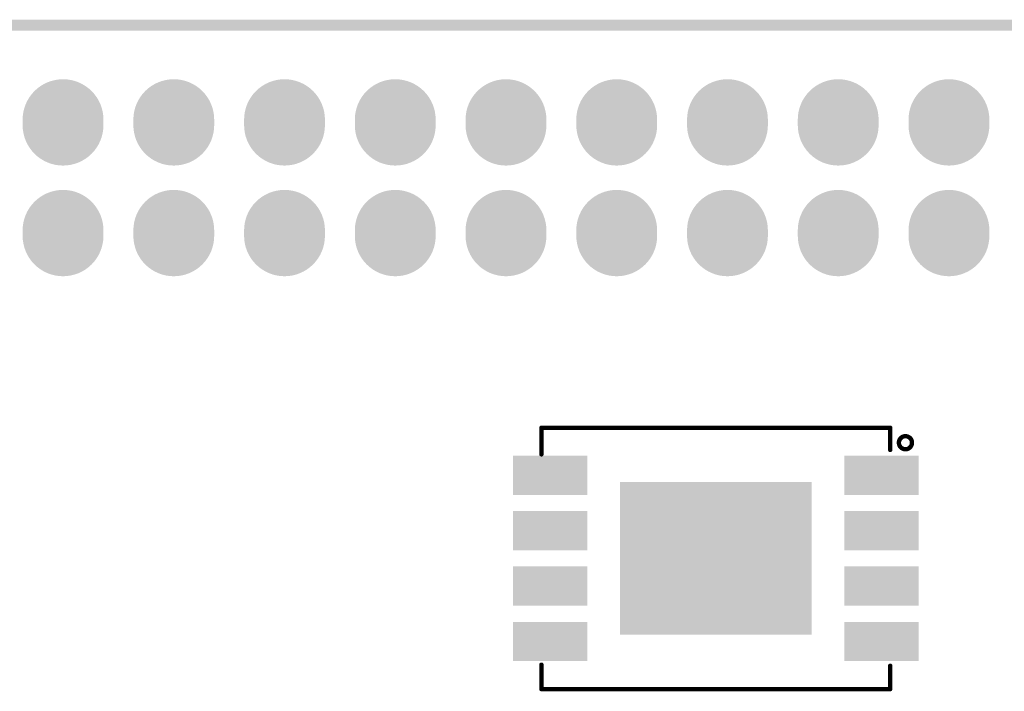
# Model space of a CAD drawing. Header units: millimetres. Extents: x 33.87 to 37.23, y 19.07 to 21.28.
# Tile 4 of 9: x 34.68 to 35.56, y 20.68 to 21.28. Entities that reach past the tile are written whole.
import ezdxf

# ---------------------------------------------------------------- set-up
doc = ezdxf.new("R2010")
doc.units = ezdxf.units.MM
doc.header["$MEASUREMENT"] = 0
for name, color, linetype in [('BottomLayer', 5, 'Continuous'), ('BottomOverlay', 54, 'Continuous'), ('BottomPaste', 16, 'Continuous'), ('BottomSolder', 6, 'Continuous'), ('KeepOutLayer', 6, 'Continuous'), ('MidLayer1', 16, 'Continuous'), ('MidLayer2', 76, 'Continuous'), ('MidLayer3', 90, 'Continuous'), ('MidLayer4', 156, 'Continuous'), ('MidLayer5', 130, 'Continuous'), ('MidLayer6', 216, 'Continuous'), ('MultiLayer', 9, 'Continuous')]:
    doc.layers.add(name, color=color, linetype=linetype)

# ---------------------------------------------------------------- blocks, each defined once
blk = doc.blocks.new('SIP20X2_11')
at = {"layer": 'BottomLayer', "const_width": 0.065}
for points in [[(-0.0025, -0.5), (0.0025, -0.5)], [(0.0975, -0.5), (0.1025, -0.5)], [(-0.0025, -0.6), (0.0025, -0.6)], [(0.0975, -0.6), (0.1025, -0.6)], [(-0.0025, -0.7), (0.0025, -0.7)], [(0.0975, -0.7), (0.1025, -0.7)], [(-0.0025, -0.8), (0.0025, -0.8)], [(0.0975, -0.8), (0.1025, -0.8)], [(-0.0025, -0.9), (0.0025, -0.9)], [(0.0975, -0.9), (0.1025, -0.9)], [(-0.0025, -1), (0.0025, -1)], [(0.0975, -1), (0.1025, -1)], [(-0.0025, -1.1), (0.0025, -1.1)], [(0.0975, -1.1), (0.1025, -1.1)], [(-0.0025, -1.2), (0.0025, -1.2)], [(0.0975, -1.2), (0.1025, -1.2)], [(-0.0025, -1.3), (0.0025, -1.3)], [(0.0975, -1.3), (0.1025, -1.3)]]:
    blk.add_lwpolyline(points, dxfattribs=at)
at = {"layer": 'BottomLayer', "const_width": 0.0325}
for points in [[(-0.01875, -0.5, 1), (0.01375, -0.5, 1)], [(-0.01375, -0.5, 1), (0.01875, -0.5, 1)], [(0.08125, -0.5, 1), (0.11375, -0.5, 1)], [(0.08625, -0.5, 1), (0.11875, -0.5, 1)], [(-0.01875, -0.6, 1), (0.01375, -0.6, 1)], [(-0.01375, -0.6, 1), (0.01875, -0.6, 1)], [(0.08125, -0.6, 1), (0.11375, -0.6, 1)], [(0.08625, -0.6, 1), (0.11875, -0.6, 1)], [(-0.01875, -0.7, 1), (0.01375, -0.7, 1)], [(-0.01375, -0.7, 1), (0.01875, -0.7, 1)], [(0.08125, -0.7, 1), (0.11375, -0.7, 1)], [(0.08625, -0.7, 1), (0.11875, -0.7, 1)], [(-0.01875, -0.8, 1), (0.01375, -0.8, 1)], [(-0.01375, -0.8, 1), (0.01875, -0.8, 1)], [(0.08125, -0.8, 1), (0.11375, -0.8, 1)], [(0.08625, -0.8, 1), (0.11875, -0.8, 1)], [(-0.01875, -0.9, 1), (0.01375, -0.9, 1)], [(-0.01375, -0.9, 1), (0.01875, -0.9, 1)], [(0.08125, -0.9, 1), (0.11375, -0.9, 1)], [(0.08625, -0.9, 1), (0.11875, -0.9, 1)], [(-0.01875, -1, 1), (0.01375, -1, 1)], [(-0.01375, -1, 1), (0.01875, -1, 1)], [(0.08125, -1, 1), (0.11375, -1, 1)], [(0.08625, -1, 1), (0.11875, -1, 1)], [(-0.01875, -1.1, 1), (0.01375, -1.1, 1)], [(-0.01375, -1.1, 1), (0.01875, -1.1, 1)], [(0.08125, -1.1, 1), (0.11375, -1.1, 1)], [(0.08625, -1.1, 1), (0.11875, -1.1, 1)], [(-0.01875, -1.2, 1), (0.01375, -1.2, 1)], [(-0.01375, -1.2, 1), (0.01875, -1.2, 1)], [(0.08125, -1.2, 1), (0.11375, -1.2, 1)], [(0.08625, -1.2, 1), (0.11875, -1.2, 1)], [(-0.01875, -1.3, 1), (0.01375, -1.3, 1)], [(-0.01375, -1.3, 1), (0.01875, -1.3, 1)], [(0.08125, -1.3, 1), (0.11375, -1.3, 1)], [(0.08625, -1.3, 1), (0.11875, -1.3, 1)]]:
    blk.add_lwpolyline(points, format="xyb", close=True, dxfattribs=at)
at = {"layer": 'BottomSolder', "const_width": 0.073}
for points in [[(-0.0025, -0.5), (0.0025, -0.5)], [(0.0975, -0.5), (0.1025, -0.5)], [(-0.0025, -0.6), (0.0025, -0.6)], [(0.0975, -0.6), (0.1025, -0.6)], [(-0.0025, -0.7), (0.0025, -0.7)], [(0.0975, -0.7), (0.1025, -0.7)], [(-0.0025, -0.8), (0.0025, -0.8)], [(0.0975, -0.8), (0.1025, -0.8)], [(-0.0025, -0.9), (0.0025, -0.9)], [(0.0975, -0.9), (0.1025, -0.9)], [(-0.0025, -1), (0.0025, -1)], [(0.0975, -1), (0.1025, -1)], [(-0.0025, -1.1), (0.0025, -1.1)], [(0.0975, -1.1), (0.1025, -1.1)], [(-0.0025, -1.2), (0.0025, -1.2)], [(0.0975, -1.2), (0.1025, -1.2)], [(-0.0025, -1.3), (0.0025, -1.3)], [(0.0975, -1.3), (0.1025, -1.3)]]:
    blk.add_lwpolyline(points, dxfattribs=at)
at = {"layer": 'BottomSolder', "const_width": 0.0365}
for points in [[(-0.02075, -0.5, 1), (0.01575, -0.5, 1)], [(-0.01575, -0.5, 1), (0.02075, -0.5, 1)], [(0.07925, -0.5, 1), (0.11575, -0.5, 1)], [(0.08425, -0.5, 1), (0.12075, -0.5, 1)], [(-0.02075, -0.6, 1), (0.01575, -0.6, 1)], [(-0.01575, -0.6, 1), (0.02075, -0.6, 1)], [(0.07925, -0.6, 1), (0.11575, -0.6, 1)], [(0.08425, -0.6, 1), (0.12075, -0.6, 1)], [(-0.02075, -0.7, 1), (0.01575, -0.7, 1)], [(-0.01575, -0.7, 1), (0.02075, -0.7, 1)], [(0.07925, -0.7, 1), (0.11575, -0.7, 1)], [(0.08425, -0.7, 1), (0.12075, -0.7, 1)], [(-0.02075, -0.8, 1), (0.01575, -0.8, 1)], [(-0.01575, -0.8, 1), (0.02075, -0.8, 1)], [(0.07925, -0.8, 1), (0.11575, -0.8, 1)], [(0.08425, -0.8, 1), (0.12075, -0.8, 1)], [(-0.02075, -0.9, 1), (0.01575, -0.9, 1)], [(-0.01575, -0.9, 1), (0.02075, -0.9, 1)], [(0.07925, -0.9, 1), (0.11575, -0.9, 1)], [(0.08425, -0.9, 1), (0.12075, -0.9, 1)], [(-0.02075, -1, 1), (0.01575, -1, 1)], [(-0.01575, -1, 1), (0.02075, -1, 1)], [(0.07925, -1, 1), (0.11575, -1, 1)], [(0.08425, -1, 1), (0.12075, -1, 1)], [(-0.02075, -1.1, 1), (0.01575, -1.1, 1)], [(-0.01575, -1.1, 1), (0.02075, -1.1, 1)], [(0.07925, -1.1, 1), (0.11575, -1.1, 1)], [(0.08425, -1.1, 1), (0.12075, -1.1, 1)], [(-0.02075, -1.2, 1), (0.01575, -1.2, 1)], [(-0.01575, -1.2, 1), (0.02075, -1.2, 1)], [(0.07925, -1.2, 1), (0.11575, -1.2, 1)], [(0.08425, -1.2, 1), (0.12075, -1.2, 1)], [(-0.02075, -1.3, 1), (0.01575, -1.3, 1)], [(-0.01575, -1.3, 1), (0.02075, -1.3, 1)], [(0.07925, -1.3, 1), (0.11575, -1.3, 1)], [(0.08425, -1.3, 1), (0.12075, -1.3, 1)]]:
    blk.add_lwpolyline(points, format="xyb", close=True, dxfattribs=at)
at = {"layer": 'MidLayer1', "const_width": 0.065}
for points in [[(-0.0025, -0.5), (0.0025, -0.5)], [(0.0975, -0.5), (0.1025, -0.5)], [(-0.0025, -0.6), (0.0025, -0.6)], [(0.0975, -0.6), (0.1025, -0.6)], [(-0.0025, -0.7), (0.0025, -0.7)], [(0.0975, -0.7), (0.1025, -0.7)], [(-0.0025, -0.8), (0.0025, -0.8)], [(0.0975, -0.8), (0.1025, -0.8)], [(-0.0025, -0.9), (0.0025, -0.9)], [(0.0975, -0.9), (0.1025, -0.9)], [(-0.0025, -1), (0.0025, -1)], [(0.0975, -1), (0.1025, -1)], [(-0.0025, -1.1), (0.0025, -1.1)], [(0.0975, -1.1), (0.1025, -1.1)], [(-0.0025, -1.2), (0.0025, -1.2)], [(0.0975, -1.2), (0.1025, -1.2)], [(-0.0025, -1.3), (0.0025, -1.3)], [(0.0975, -1.3), (0.1025, -1.3)]]:
    blk.add_lwpolyline(points, dxfattribs=at)
at = {"layer": 'MidLayer1', "const_width": 0.0325}
for points in [[(-0.01875, -0.5, 1), (0.01375, -0.5, 1)], [(-0.01375, -0.5, 1), (0.01875, -0.5, 1)], [(0.08125, -0.5, 1), (0.11375, -0.5, 1)], [(0.08625, -0.5, 1), (0.11875, -0.5, 1)], [(-0.01875, -0.6, 1), (0.01375, -0.6, 1)], [(-0.01375, -0.6, 1), (0.01875, -0.6, 1)], [(0.08125, -0.6, 1), (0.11375, -0.6, 1)], [(0.08625, -0.6, 1), (0.11875, -0.6, 1)], [(-0.01875, -0.7, 1), (0.01375, -0.7, 1)], [(-0.01375, -0.7, 1), (0.01875, -0.7, 1)], [(0.08125, -0.7, 1), (0.11375, -0.7, 1)], [(0.08625, -0.7, 1), (0.11875, -0.7, 1)], [(-0.01875, -0.8, 1), (0.01375, -0.8, 1)], [(-0.01375, -0.8, 1), (0.01875, -0.8, 1)], [(0.08125, -0.8, 1), (0.11375, -0.8, 1)], [(0.08625, -0.8, 1), (0.11875, -0.8, 1)], [(-0.01875, -0.9, 1), (0.01375, -0.9, 1)], [(-0.01375, -0.9, 1), (0.01875, -0.9, 1)], [(0.08125, -0.9, 1), (0.11375, -0.9, 1)], [(0.08625, -0.9, 1), (0.11875, -0.9, 1)], [(-0.01875, -1, 1), (0.01375, -1, 1)], [(-0.01375, -1, 1), (0.01875, -1, 1)], [(0.08125, -1, 1), (0.11375, -1, 1)], [(0.08625, -1, 1), (0.11875, -1, 1)], [(-0.01875, -1.1, 1), (0.01375, -1.1, 1)], [(-0.01375, -1.1, 1), (0.01875, -1.1, 1)], [(0.08125, -1.1, 1), (0.11375, -1.1, 1)], [(0.08625, -1.1, 1), (0.11875, -1.1, 1)], [(-0.01875, -1.2, 1), (0.01375, -1.2, 1)], [(-0.01375, -1.2, 1), (0.01875, -1.2, 1)], [(0.08125, -1.2, 1), (0.11375, -1.2, 1)], [(0.08625, -1.2, 1), (0.11875, -1.2, 1)], [(-0.01875, -1.3, 1), (0.01375, -1.3, 1)], [(-0.01375, -1.3, 1), (0.01875, -1.3, 1)], [(0.08125, -1.3, 1), (0.11375, -1.3, 1)], [(0.08625, -1.3, 1), (0.11875, -1.3, 1)]]:
    blk.add_lwpolyline(points, format="xyb", close=True, dxfattribs=at)
at = {"layer": 'MidLayer2', "const_width": 0.065}
for points in [[(-0.0025, -0.5), (0.0025, -0.5)], [(0.0975, -0.5), (0.1025, -0.5)], [(-0.0025, -0.6), (0.0025, -0.6)], [(0.0975, -0.6), (0.1025, -0.6)], [(-0.0025, -0.7), (0.0025, -0.7)], [(0.0975, -0.7), (0.1025, -0.7)], [(-0.0025, -0.8), (0.0025, -0.8)], [(0.0975, -0.8), (0.1025, -0.8)], [(-0.0025, -0.9), (0.0025, -0.9)], [(0.0975, -0.9), (0.1025, -0.9)], [(-0.0025, -1), (0.0025, -1)], [(0.0975, -1), (0.1025, -1)], [(-0.0025, -1.1), (0.0025, -1.1)], [(0.0975, -1.1), (0.1025, -1.1)], [(-0.0025, -1.2), (0.0025, -1.2)], [(0.0975, -1.2), (0.1025, -1.2)], [(-0.0025, -1.3), (0.0025, -1.3)], [(0.0975, -1.3), (0.1025, -1.3)]]:
    blk.add_lwpolyline(points, dxfattribs=at)
at = {"layer": 'MidLayer2', "const_width": 0.0325}
for points in [[(-0.01875, -0.5, 1), (0.01375, -0.5, 1)], [(-0.01375, -0.5, 1), (0.01875, -0.5, 1)], [(0.08125, -0.5, 1), (0.11375, -0.5, 1)], [(0.08625, -0.5, 1), (0.11875, -0.5, 1)], [(-0.01875, -0.6, 1), (0.01375, -0.6, 1)], [(-0.01375, -0.6, 1), (0.01875, -0.6, 1)], [(0.08125, -0.6, 1), (0.11375, -0.6, 1)], [(0.08625, -0.6, 1), (0.11875, -0.6, 1)], [(-0.01875, -0.7, 1), (0.01375, -0.7, 1)], [(-0.01375, -0.7, 1), (0.01875, -0.7, 1)], [(0.08125, -0.7, 1), (0.11375, -0.7, 1)], [(0.08625, -0.7, 1), (0.11875, -0.7, 1)], [(-0.01875, -0.8, 1), (0.01375, -0.8, 1)], [(-0.01375, -0.8, 1), (0.01875, -0.8, 1)], [(0.08125, -0.8, 1), (0.11375, -0.8, 1)], [(0.08625, -0.8, 1), (0.11875, -0.8, 1)], [(-0.01875, -0.9, 1), (0.01375, -0.9, 1)], [(-0.01375, -0.9, 1), (0.01875, -0.9, 1)], [(0.08125, -0.9, 1), (0.11375, -0.9, 1)], [(0.08625, -0.9, 1), (0.11875, -0.9, 1)], [(-0.01875, -1, 1), (0.01375, -1, 1)], [(-0.01375, -1, 1), (0.01875, -1, 1)], [(0.08125, -1, 1), (0.11375, -1, 1)], [(0.08625, -1, 1), (0.11875, -1, 1)], [(-0.01875, -1.1, 1), (0.01375, -1.1, 1)], [(-0.01375, -1.1, 1), (0.01875, -1.1, 1)], [(0.08125, -1.1, 1), (0.11375, -1.1, 1)], [(0.08625, -1.1, 1), (0.11875, -1.1, 1)], [(-0.01875, -1.2, 1), (0.01375, -1.2, 1)], [(-0.01375, -1.2, 1), (0.01875, -1.2, 1)], [(0.08125, -1.2, 1), (0.11375, -1.2, 1)], [(0.08625, -1.2, 1), (0.11875, -1.2, 1)], [(-0.01875, -1.3, 1), (0.01375, -1.3, 1)], [(-0.01375, -1.3, 1), (0.01875, -1.3, 1)], [(0.08125, -1.3, 1), (0.11375, -1.3, 1)], [(0.08625, -1.3, 1), (0.11875, -1.3, 1)]]:
    blk.add_lwpolyline(points, format="xyb", close=True, dxfattribs=at)
at = {"layer": 'MidLayer3', "const_width": 0.065}
for points in [[(-0.0025, -0.5), (0.0025, -0.5)], [(0.0975, -0.5), (0.1025, -0.5)], [(-0.0025, -0.6), (0.0025, -0.6)], [(0.0975, -0.6), (0.1025, -0.6)], [(-0.0025, -0.7), (0.0025, -0.7)], [(0.0975, -0.7), (0.1025, -0.7)], [(-0.0025, -0.8), (0.0025, -0.8)], [(0.0975, -0.8), (0.1025, -0.8)], [(-0.0025, -0.9), (0.0025, -0.9)], [(0.0975, -0.9), (0.1025, -0.9)], [(-0.0025, -1), (0.0025, -1)], [(0.0975, -1), (0.1025, -1)], [(-0.0025, -1.1), (0.0025, -1.1)], [(0.0975, -1.1), (0.1025, -1.1)], [(-0.0025, -1.2), (0.0025, -1.2)], [(0.0975, -1.2), (0.1025, -1.2)], [(-0.0025, -1.3), (0.0025, -1.3)], [(0.0975, -1.3), (0.1025, -1.3)]]:
    blk.add_lwpolyline(points, dxfattribs=at)
at = {"layer": 'MidLayer3', "const_width": 0.0325}
for points in [[(-0.01875, -0.5, 1), (0.01375, -0.5, 1)], [(-0.01375, -0.5, 1), (0.01875, -0.5, 1)], [(0.08125, -0.5, 1), (0.11375, -0.5, 1)], [(0.08625, -0.5, 1), (0.11875, -0.5, 1)], [(-0.01875, -0.6, 1), (0.01375, -0.6, 1)], [(-0.01375, -0.6, 1), (0.01875, -0.6, 1)], [(0.08125, -0.6, 1), (0.11375, -0.6, 1)], [(0.08625, -0.6, 1), (0.11875, -0.6, 1)], [(-0.01875, -0.7, 1), (0.01375, -0.7, 1)], [(-0.01375, -0.7, 1), (0.01875, -0.7, 1)], [(0.08125, -0.7, 1), (0.11375, -0.7, 1)], [(0.08625, -0.7, 1), (0.11875, -0.7, 1)], [(-0.01875, -0.8, 1), (0.01375, -0.8, 1)], [(-0.01375, -0.8, 1), (0.01875, -0.8, 1)], [(0.08125, -0.8, 1), (0.11375, -0.8, 1)], [(0.08625, -0.8, 1), (0.11875, -0.8, 1)], [(-0.01875, -0.9, 1), (0.01375, -0.9, 1)], [(-0.01375, -0.9, 1), (0.01875, -0.9, 1)], [(0.08125, -0.9, 1), (0.11375, -0.9, 1)], [(0.08625, -0.9, 1), (0.11875, -0.9, 1)], [(-0.01875, -1, 1), (0.01375, -1, 1)], [(-0.01375, -1, 1), (0.01875, -1, 1)], [(0.08125, -1, 1), (0.11375, -1, 1)], [(0.08625, -1, 1), (0.11875, -1, 1)], [(-0.01875, -1.1, 1), (0.01375, -1.1, 1)], [(-0.01375, -1.1, 1), (0.01875, -1.1, 1)], [(0.08125, -1.1, 1), (0.11375, -1.1, 1)], [(0.08625, -1.1, 1), (0.11875, -1.1, 1)], [(-0.01875, -1.2, 1), (0.01375, -1.2, 1)], [(-0.01375, -1.2, 1), (0.01875, -1.2, 1)], [(0.08125, -1.2, 1), (0.11375, -1.2, 1)], [(0.08625, -1.2, 1), (0.11875, -1.2, 1)], [(-0.01875, -1.3, 1), (0.01375, -1.3, 1)], [(-0.01375, -1.3, 1), (0.01875, -1.3, 1)], [(0.08125, -1.3, 1), (0.11375, -1.3, 1)], [(0.08625, -1.3, 1), (0.11875, -1.3, 1)]]:
    blk.add_lwpolyline(points, format="xyb", close=True, dxfattribs=at)
at = {"layer": 'MidLayer4', "const_width": 0.065}
for points in [[(-0.0025, -0.5), (0.0025, -0.5)], [(0.0975, -0.5), (0.1025, -0.5)], [(-0.0025, -0.6), (0.0025, -0.6)], [(0.0975, -0.6), (0.1025, -0.6)], [(-0.0025, -0.7), (0.0025, -0.7)], [(0.0975, -0.7), (0.1025, -0.7)], [(-0.0025, -0.8), (0.0025, -0.8)], [(0.0975, -0.8), (0.1025, -0.8)], [(-0.0025, -0.9), (0.0025, -0.9)], [(0.0975, -0.9), (0.1025, -0.9)], [(-0.0025, -1), (0.0025, -1)], [(0.0975, -1), (0.1025, -1)], [(-0.0025, -1.1), (0.0025, -1.1)], [(0.0975, -1.1), (0.1025, -1.1)], [(-0.0025, -1.2), (0.0025, -1.2)], [(0.0975, -1.2), (0.1025, -1.2)], [(-0.0025, -1.3), (0.0025, -1.3)], [(0.0975, -1.3), (0.1025, -1.3)]]:
    blk.add_lwpolyline(points, dxfattribs=at)
at = {"layer": 'MidLayer4', "const_width": 0.0325}
for points in [[(-0.01875, -0.5, 1), (0.01375, -0.5, 1)], [(-0.01375, -0.5, 1), (0.01875, -0.5, 1)], [(0.08125, -0.5, 1), (0.11375, -0.5, 1)], [(0.08625, -0.5, 1), (0.11875, -0.5, 1)], [(-0.01875, -0.6, 1), (0.01375, -0.6, 1)], [(-0.01375, -0.6, 1), (0.01875, -0.6, 1)], [(0.08125, -0.6, 1), (0.11375, -0.6, 1)], [(0.08625, -0.6, 1), (0.11875, -0.6, 1)], [(-0.01875, -0.7, 1), (0.01375, -0.7, 1)], [(-0.01375, -0.7, 1), (0.01875, -0.7, 1)], [(0.08125, -0.7, 1), (0.11375, -0.7, 1)], [(0.08625, -0.7, 1), (0.11875, -0.7, 1)], [(-0.01875, -0.8, 1), (0.01375, -0.8, 1)], [(-0.01375, -0.8, 1), (0.01875, -0.8, 1)], [(0.08125, -0.8, 1), (0.11375, -0.8, 1)], [(0.08625, -0.8, 1), (0.11875, -0.8, 1)], [(-0.01875, -0.9, 1), (0.01375, -0.9, 1)], [(-0.01375, -0.9, 1), (0.01875, -0.9, 1)], [(0.08125, -0.9, 1), (0.11375, -0.9, 1)], [(0.08625, -0.9, 1), (0.11875, -0.9, 1)], [(-0.01875, -1, 1), (0.01375, -1, 1)], [(-0.01375, -1, 1), (0.01875, -1, 1)], [(0.08125, -1, 1), (0.11375, -1, 1)], [(0.08625, -1, 1), (0.11875, -1, 1)], [(-0.01875, -1.1, 1), (0.01375, -1.1, 1)], [(-0.01375, -1.1, 1), (0.01875, -1.1, 1)], [(0.08125, -1.1, 1), (0.11375, -1.1, 1)], [(0.08625, -1.1, 1), (0.11875, -1.1, 1)], [(-0.01875, -1.2, 1), (0.01375, -1.2, 1)], [(-0.01375, -1.2, 1), (0.01875, -1.2, 1)], [(0.08125, -1.2, 1), (0.11375, -1.2, 1)], [(0.08625, -1.2, 1), (0.11875, -1.2, 1)], [(-0.01875, -1.3, 1), (0.01375, -1.3, 1)], [(-0.01375, -1.3, 1), (0.01875, -1.3, 1)], [(0.08125, -1.3, 1), (0.11375, -1.3, 1)], [(0.08625, -1.3, 1), (0.11875, -1.3, 1)]]:
    blk.add_lwpolyline(points, format="xyb", close=True, dxfattribs=at)
at = {"layer": 'MidLayer5', "const_width": 0.065}
for points in [[(-0.0025, -0.5), (0.0025, -0.5)], [(0.0975, -0.5), (0.1025, -0.5)], [(-0.0025, -0.6), (0.0025, -0.6)], [(0.0975, -0.6), (0.1025, -0.6)], [(-0.0025, -0.7), (0.0025, -0.7)], [(0.0975, -0.7), (0.1025, -0.7)], [(-0.0025, -0.8), (0.0025, -0.8)], [(0.0975, -0.8), (0.1025, -0.8)], [(-0.0025, -0.9), (0.0025, -0.9)], [(0.0975, -0.9), (0.1025, -0.9)], [(-0.0025, -1), (0.0025, -1)], [(0.0975, -1), (0.1025, -1)], [(-0.0025, -1.1), (0.0025, -1.1)], [(0.0975, -1.1), (0.1025, -1.1)], [(-0.0025, -1.2), (0.0025, -1.2)], [(0.0975, -1.2), (0.1025, -1.2)], [(-0.0025, -1.3), (0.0025, -1.3)], [(0.0975, -1.3), (0.1025, -1.3)]]:
    blk.add_lwpolyline(points, dxfattribs=at)
at = {"layer": 'MidLayer5', "const_width": 0.0325}
for points in [[(-0.01875, -0.5, 1), (0.01375, -0.5, 1)], [(-0.01375, -0.5, 1), (0.01875, -0.5, 1)], [(0.08125, -0.5, 1), (0.11375, -0.5, 1)], [(0.08625, -0.5, 1), (0.11875, -0.5, 1)], [(-0.01875, -0.6, 1), (0.01375, -0.6, 1)], [(-0.01375, -0.6, 1), (0.01875, -0.6, 1)], [(0.08125, -0.6, 1), (0.11375, -0.6, 1)], [(0.08625, -0.6, 1), (0.11875, -0.6, 1)], [(-0.01875, -0.7, 1), (0.01375, -0.7, 1)], [(-0.01375, -0.7, 1), (0.01875, -0.7, 1)], [(0.08125, -0.7, 1), (0.11375, -0.7, 1)], [(0.08625, -0.7, 1), (0.11875, -0.7, 1)], [(-0.01875, -0.8, 1), (0.01375, -0.8, 1)], [(-0.01375, -0.8, 1), (0.01875, -0.8, 1)], [(0.08125, -0.8, 1), (0.11375, -0.8, 1)], [(0.08625, -0.8, 1), (0.11875, -0.8, 1)], [(-0.01875, -0.9, 1), (0.01375, -0.9, 1)], [(-0.01375, -0.9, 1), (0.01875, -0.9, 1)], [(0.08125, -0.9, 1), (0.11375, -0.9, 1)], [(0.08625, -0.9, 1), (0.11875, -0.9, 1)], [(-0.01875, -1, 1), (0.01375, -1, 1)], [(-0.01375, -1, 1), (0.01875, -1, 1)], [(0.08125, -1, 1), (0.11375, -1, 1)], [(0.08625, -1, 1), (0.11875, -1, 1)], [(-0.01875, -1.1, 1), (0.01375, -1.1, 1)], [(-0.01375, -1.1, 1), (0.01875, -1.1, 1)], [(0.08125, -1.1, 1), (0.11375, -1.1, 1)], [(0.08625, -1.1, 1), (0.11875, -1.1, 1)], [(-0.01875, -1.2, 1), (0.01375, -1.2, 1)], [(-0.01375, -1.2, 1), (0.01875, -1.2, 1)], [(0.08125, -1.2, 1), (0.11375, -1.2, 1)], [(0.08625, -1.2, 1), (0.11875, -1.2, 1)], [(-0.01875, -1.3, 1), (0.01375, -1.3, 1)], [(-0.01375, -1.3, 1), (0.01875, -1.3, 1)], [(0.08125, -1.3, 1), (0.11375, -1.3, 1)], [(0.08625, -1.3, 1), (0.11875, -1.3, 1)]]:
    blk.add_lwpolyline(points, format="xyb", close=True, dxfattribs=at)
at = {"layer": 'MidLayer6', "const_width": 0.065}
for points in [[(-0.0025, -0.5), (0.0025, -0.5)], [(0.0975, -0.5), (0.1025, -0.5)], [(-0.0025, -0.6), (0.0025, -0.6)], [(0.0975, -0.6), (0.1025, -0.6)], [(-0.0025, -0.7), (0.0025, -0.7)], [(0.0975, -0.7), (0.1025, -0.7)], [(-0.0025, -0.8), (0.0025, -0.8)], [(0.0975, -0.8), (0.1025, -0.8)], [(-0.0025, -0.9), (0.0025, -0.9)], [(0.0975, -0.9), (0.1025, -0.9)], [(-0.0025, -1), (0.0025, -1)], [(0.0975, -1), (0.1025, -1)], [(-0.0025, -1.1), (0.0025, -1.1)], [(0.0975, -1.1), (0.1025, -1.1)], [(-0.0025, -1.2), (0.0025, -1.2)], [(0.0975, -1.2), (0.1025, -1.2)], [(-0.0025, -1.3), (0.0025, -1.3)], [(0.0975, -1.3), (0.1025, -1.3)]]:
    blk.add_lwpolyline(points, dxfattribs=at)
at = {"layer": 'MidLayer6', "const_width": 0.0325}
for points in [[(-0.01875, -0.5, 1), (0.01375, -0.5, 1)], [(-0.01375, -0.5, 1), (0.01875, -0.5, 1)], [(0.08125, -0.5, 1), (0.11375, -0.5, 1)], [(0.08625, -0.5, 1), (0.11875, -0.5, 1)], [(-0.01875, -0.6, 1), (0.01375, -0.6, 1)], [(-0.01375, -0.6, 1), (0.01875, -0.6, 1)], [(0.08125, -0.6, 1), (0.11375, -0.6, 1)], [(0.08625, -0.6, 1), (0.11875, -0.6, 1)], [(-0.01875, -0.7, 1), (0.01375, -0.7, 1)], [(-0.01375, -0.7, 1), (0.01875, -0.7, 1)], [(0.08125, -0.7, 1), (0.11375, -0.7, 1)], [(0.08625, -0.7, 1), (0.11875, -0.7, 1)], [(-0.01875, -0.8, 1), (0.01375, -0.8, 1)], [(-0.01375, -0.8, 1), (0.01875, -0.8, 1)], [(0.08125, -0.8, 1), (0.11375, -0.8, 1)], [(0.08625, -0.8, 1), (0.11875, -0.8, 1)], [(-0.01875, -0.9, 1), (0.01375, -0.9, 1)], [(-0.01375, -0.9, 1), (0.01875, -0.9, 1)], [(0.08125, -0.9, 1), (0.11375, -0.9, 1)], [(0.08625, -0.9, 1), (0.11875, -0.9, 1)], [(-0.01875, -1, 1), (0.01375, -1, 1)], [(-0.01375, -1, 1), (0.01875, -1, 1)], [(0.08125, -1, 1), (0.11375, -1, 1)], [(0.08625, -1, 1), (0.11875, -1, 1)], [(-0.01875, -1.1, 1), (0.01375, -1.1, 1)], [(-0.01375, -1.1, 1), (0.01875, -1.1, 1)], [(0.08125, -1.1, 1), (0.11375, -1.1, 1)], [(0.08625, -1.1, 1), (0.11875, -1.1, 1)], [(-0.01875, -1.2, 1), (0.01375, -1.2, 1)], [(-0.01375, -1.2, 1), (0.01875, -1.2, 1)], [(0.08125, -1.2, 1), (0.11375, -1.2, 1)], [(0.08625, -1.2, 1), (0.11875, -1.2, 1)], [(-0.01875, -1.3, 1), (0.01375, -1.3, 1)], [(-0.01375, -1.3, 1), (0.01875, -1.3, 1)], [(0.08125, -1.3, 1), (0.11375, -1.3, 1)], [(0.08625, -1.3, 1), (0.11875, -1.3, 1)]]:
    blk.add_lwpolyline(points, format="xyb", close=True, dxfattribs=at)
at = {"layer": 'MultiLayer', "const_width": 0.065}
for points in [[(-0.0025, -0.5), (0.0025, -0.5)], [(0.0975, -0.5), (0.1025, -0.5)], [(-0.0025, -0.6), (0.0025, -0.6)], [(0.0975, -0.6), (0.1025, -0.6)], [(-0.0025, -0.7), (0.0025, -0.7)], [(0.0975, -0.7), (0.1025, -0.7)], [(-0.0025, -0.8), (0.0025, -0.8)], [(0.0975, -0.8), (0.1025, -0.8)], [(-0.0025, -0.9), (0.0025, -0.9)], [(0.0975, -0.9), (0.1025, -0.9)], [(-0.0025, -1), (0.0025, -1)], [(0.0975, -1), (0.1025, -1)], [(-0.0025, -1.1), (0.0025, -1.1)], [(0.0975, -1.1), (0.1025, -1.1)], [(-0.0025, -1.2), (0.0025, -1.2)], [(0.0975, -1.2), (0.1025, -1.2)], [(-0.0025, -1.3), (0.0025, -1.3)], [(0.0975, -1.3), (0.1025, -1.3)]]:
    blk.add_lwpolyline(points, dxfattribs=at)
at = {"layer": 'MultiLayer', "const_width": 0.0325}
for points in [[(-0.01875, -0.5, 1), (0.01375, -0.5, 1)], [(-0.01375, -0.5, 1), (0.01875, -0.5, 1)], [(0.08125, -0.5, 1), (0.11375, -0.5, 1)], [(0.08625, -0.5, 1), (0.11875, -0.5, 1)], [(-0.01875, -0.6, 1), (0.01375, -0.6, 1)], [(-0.01375, -0.6, 1), (0.01875, -0.6, 1)], [(0.08125, -0.6, 1), (0.11375, -0.6, 1)], [(0.08625, -0.6, 1), (0.11875, -0.6, 1)], [(-0.01875, -0.7, 1), (0.01375, -0.7, 1)], [(-0.01375, -0.7, 1), (0.01875, -0.7, 1)], [(0.08125, -0.7, 1), (0.11375, -0.7, 1)], [(0.08625, -0.7, 1), (0.11875, -0.7, 1)], [(-0.01875, -0.8, 1), (0.01375, -0.8, 1)], [(-0.01375, -0.8, 1), (0.01875, -0.8, 1)], [(0.08125, -0.8, 1), (0.11375, -0.8, 1)], [(0.08625, -0.8, 1), (0.11875, -0.8, 1)], [(-0.01875, -0.9, 1), (0.01375, -0.9, 1)], [(-0.01375, -0.9, 1), (0.01875, -0.9, 1)], [(0.08125, -0.9, 1), (0.11375, -0.9, 1)], [(0.08625, -0.9, 1), (0.11875, -0.9, 1)], [(-0.01875, -1, 1), (0.01375, -1, 1)], [(-0.01375, -1, 1), (0.01875, -1, 1)], [(0.08125, -1, 1), (0.11375, -1, 1)], [(0.08625, -1, 1), (0.11875, -1, 1)], [(-0.01875, -1.1, 1), (0.01375, -1.1, 1)], [(-0.01375, -1.1, 1), (0.01875, -1.1, 1)], [(0.08125, -1.1, 1), (0.11375, -1.1, 1)], [(0.08625, -1.1, 1), (0.11875, -1.1, 1)], [(-0.01875, -1.2, 1), (0.01375, -1.2, 1)], [(-0.01375, -1.2, 1), (0.01875, -1.2, 1)], [(0.08125, -1.2, 1), (0.11375, -1.2, 1)], [(0.08625, -1.2, 1), (0.11875, -1.2, 1)], [(-0.01875, -1.3, 1), (0.01375, -1.3, 1)], [(-0.01375, -1.3, 1), (0.01875, -1.3, 1)], [(0.08125, -1.3, 1), (0.11375, -1.3, 1)], [(0.08625, -1.3, 1), (0.11875, -1.3, 1)]]:
    blk.add_lwpolyline(points, format="xyb", close=True, dxfattribs=at)
blk = doc.blocks.new('WSON8_8R00X6R00X0R80_T_B_41')
at = {"layer": 'BottomLayer'}
for points in [[(-0.1811, 0.05925), (-0.1181, 0.05925), (-0.1811, 0.09075), (-0.1181, 0.09075)], [(0.1181, 0.05925), (0.1811, 0.05925), (0.1181, 0.09075), (0.1811, 0.09075)], [(-0.08465, -0.06693), (0.08465, -0.06693), (-0.08465, 0.06693), (0.08465, 0.06693)], [(-0.1811, 0.00925), (-0.1181, 0.00925), (-0.1811, 0.04075), (-0.1181, 0.04075)], [(0.1181, 0.00925), (0.1811, 0.00925), (0.1181, 0.04075), (0.1811, 0.04075)], [(-0.1811, -0.04075), (-0.1181, -0.04075), (-0.1811, -0.00925), (-0.1181, -0.00925)], [(0.1181, -0.04075), (0.1811, -0.04075), (0.1181, -0.00925), (0.1811, -0.00925)], [(-0.1811, -0.09075), (-0.1181, -0.09075), (-0.1811, -0.05925), (-0.1181, -0.05925)], [(0.1181, -0.09075), (0.1811, -0.09075), (0.1181, -0.05925), (0.1811, -0.05925)]]:
    blk.add_solid(points, dxfattribs=at)
at = {"layer": 'BottomOverlay', "const_width": 0.00394}
for points in [[(0.1575, 0.1181), (-0.1575, 0.1181)], [(-0.1575, 0.1181), (-0.1575, 0.097)], [(0.1575, 0.1181), (0.1575, 0.096)], [(-0.1575, -0.098), (-0.1575, -0.1181)], [(0.1575, -0.094), (0.1575, -0.1181)], [(0.1575, -0.1181), (-0.1575, -0.1181)]]:
    blk.add_lwpolyline(points, dxfattribs=at)
at = {"layer": 'BottomOverlay'}
for points, const_width in [([(-0.15848, 0.1181, 1), (-0.15652, 0.1181, 1)], 0.00197), ([(-0.15848, 0.1181, 1), (-0.15652, 0.1181, 1)], 0.00197), ([(0.15652, 0.1181, 1), (0.15848, 0.1181, 1)], 0.00197), ([(0.15652, 0.1181, 1), (0.15848, 0.1181, 1)], 0.00197), ([(-0.15848, 0.097, 1), (-0.15652, 0.097, 1)], 0.00197), ([(0.15652, 0.096, 1), (0.15848, 0.096, 1)], 0.00197), ([(-0.16535, -0.10453, 1), (-0.17716, -0.10453, 1)], 0.00394), ([(-0.15848, -0.098, 1), (-0.15652, -0.098, 1)], 0.00197), ([(0.15652, -0.094, 1), (0.15848, -0.094, 1)], 0.00197), ([(-0.17814, -0.10453, 1), (-0.17617, -0.10453, 1)], 0.00197), ([(-0.16633, -0.10453, 1), (-0.16436, -0.10453, 1)], 0.00197), ([(-0.15848, -0.1181, 1), (-0.15652, -0.1181, 1)], 0.00197), ([(-0.15848, -0.1181, 1), (-0.15652, -0.1181, 1)], 0.00197), ([(0.15652, -0.1181, 1), (0.15848, -0.1181, 1)], 0.00197), ([(0.15652, -0.1181, 1), (0.15848, -0.1181, 1)], 0.00197)]:
    blk.add_lwpolyline(points, format="xyb", close=True, dxfattribs=dict(at, const_width=const_width))
at = {"layer": 'BottomPaste'}
for points in [[(-0.1811, 0.05925), (-0.1181, 0.05925), (-0.1811, 0.09075), (-0.1181, 0.09075)], [(0.1181, 0.05925), (0.1811, 0.05925), (0.1181, 0.09075), (0.1811, 0.09075)], [(-0.08465, -0.06693), (0.08465, -0.06693), (-0.08465, 0.06693), (0.08465, 0.06693)], [(-0.1811, 0.00925), (-0.1181, 0.00925), (-0.1811, 0.04075), (-0.1181, 0.04075)], [(0.1181, 0.00925), (0.1811, 0.00925), (0.1181, 0.04075), (0.1811, 0.04075)], [(-0.1811, -0.04075), (-0.1181, -0.04075), (-0.1811, -0.00925), (-0.1181, -0.00925)], [(0.1181, -0.04075), (0.1811, -0.04075), (0.1181, -0.00925), (0.1811, -0.00925)], [(-0.1811, -0.09075), (-0.1181, -0.09075), (-0.1811, -0.05925), (-0.1181, -0.05925)], [(0.1181, -0.09075), (0.1811, -0.09075), (0.1181, -0.05925), (0.1811, -0.05925)]]:
    blk.add_solid(points, dxfattribs=at)
at = {"layer": 'BottomSolder'}
for points in [[(-0.18305, 0.0573), (-0.11615, 0.0573), (-0.18305, 0.0927), (-0.11615, 0.0927)], [(0.11615, 0.0573), (0.18305, 0.0573), (0.11615, 0.0927), (0.18305, 0.0927)], [(-0.08661, -0.0689), (0.08661, -0.0689), (-0.08661, 0.0689), (0.08661, 0.0689)], [(-0.18305, 0.0073), (-0.11615, 0.0073), (-0.18305, 0.0427), (-0.11615, 0.0427)], [(0.11615, 0.0073), (0.18305, 0.0073), (0.11615, 0.0427), (0.18305, 0.0427)], [(-0.18305, -0.0427), (-0.11615, -0.0427), (-0.18305, -0.0073), (-0.11615, -0.0073)], [(0.11615, -0.0427), (0.18305, -0.0427), (0.11615, -0.0073), (0.18305, -0.0073)], [(-0.18305, -0.0927), (-0.11615, -0.0927), (-0.18305, -0.0573), (-0.11615, -0.0573)], [(0.11615, -0.0927), (0.18305, -0.0927), (0.11615, -0.0573), (0.18305, -0.0573)]]:
    blk.add_solid(points, dxfattribs=at)

msp = doc.modelspace()

# ---------------------------------------------------------------- linework, layer by layer
at = {"layer": 'KeepOutLayer', "const_width": 0.01}
msp.add_lwpolyline([(34.0178, 21.27972), (37.08866, 21.27972)], dxfattribs=at)

# ---------------------------------------------------------------- block references
for name, p, rotation in [('SIP20X2_11', (34.21453, 21.09193), 89.99999999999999), ('WSON8_8R00X6R00X0R80_T_B_41', (35.304, 20.798), 180)]:
    msp.add_blockref(name, p, dxfattribs=dict(rotation=rotation))

doc.saveas('drawing.dxf')
